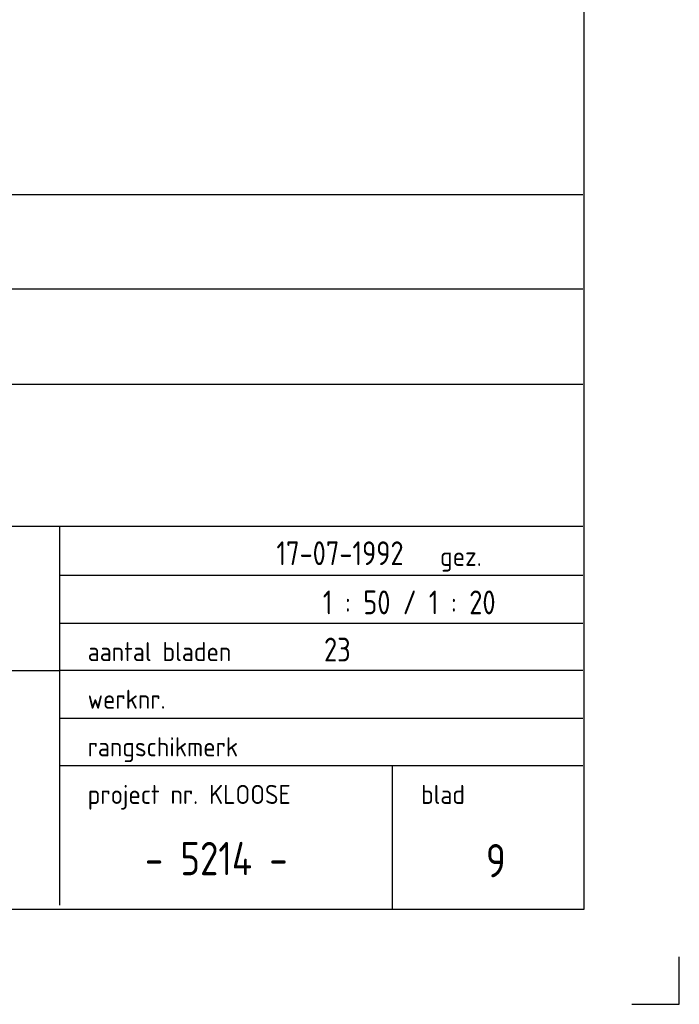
# Model space of a CAD drawing. Extents: x -238422 to 258194, y -34825 to 126331.
# Tile 219 of 239: x 129724 to 133187, y 1329 to 6499. Entities that reach past the tile are written whole.
import ezdxf

# ---------------------------------------------------------------- set-up
doc = ezdxf.new("R2010")
doc.units = 0
doc.header["$LTSCALE"] = 50
doc.layers.add('KADER', color=7, linetype='CONTINUOUS')
doc.styles.add('ISO25', font='ISO', dxfattribs={"width": 0.9, "height": 125})
doc.styles.add('ISO35', font='ISO', dxfattribs={"width": 0.9, "height": 175})
doc.styles.add('VU', font='iso', dxfattribs={"height": 0.2})

# ---------------------------------------------------------------- blocks, each defined once
blk = doc.blocks.new('KADERA0')
at = {"layer": 'KADER', "color": 4}
for p, q in [((1179, 10), (1179, 831)), ((25, 10), (1179, 10))]:
    blk.add_line(p, q, dxfattribs=at)
at = {"layer": 'KADER', "color": 1}
for p, q in [((1189, 0), (1189, 5)), ((1184, 0), (1189, 0))]:
    blk.add_line(p, q, dxfattribs=at)

msp = doc.modelspace()

# ---------------------------------------------------------------- linework, layer by layer
at = {"layer": 'KADER', "color": 4}
for p, q in [((124435.0599, 5580.76024), (132681.03896, 5580.76024)), ((124435.0599, 5085.06132), (132681.03896, 5085.06132)), ((124435.0599, 4584.23554), (132681.03896, 4584.23554)), ((124447.89332, 3839.93526), (132681.03896, 3839.93526)), ((129934.18246, 1849.24738), (129934.18246, 3839.93526)), ((124435.0599, 3081.75819), (129934.18246, 3081.75819))]:
    msp.add_line(p, q, dxfattribs=at)
at = {"layer": 'KADER', "color": 1}
for p, q in [((132681.03896, 3580.76024), (129931.03896, 3580.76024)), ((129931.03896, 3330.76024), (132681.03896, 3330.76024)), ((132681.03896, 3080.76024), (129931.03896, 3080.76024)), ((129931.03896, 2830.76024), (132681.03896, 2830.76024)), ((132681.03896, 2580.76024), (129931.03896, 2580.76024)), ((131681.03896, 1830.76024), (131681.03896, 2580.76024))]:
    msp.add_line(p, q, dxfattribs=at)

# ---------------------------------------------------------------- block references
at = {"layer": 'KADER', "color": 2, "linetype": 'Continuous', "xscale": 50, "yscale": 50, "zscale": 50}
msp.add_blockref('KADERA0', (73736.98453, 1328.85084), dxfattribs=at)

# ---------------------------------------------------------------- texts
at = {"layer": 'KADER', "color": 2, "linetype": 'Continuous', "style": 'ISO25', "width": 0.9}
for s, p in [('17-07-1992', (131072.16022, 3634.75176)), ('1 : 50 / 1 : 20', (131315.8856, 3376.73272)), ('23', (131321.84508, 3128.89559))]:
    msp.add_text(s, height=125, dxfattribs=at).set_placement(p)
at = {"layer": 'KADER', "color": 1, "style": 'VU'}
for s, p in [('gez. ', (131931.03896, 3630.76024)), ('aantal bladen', (130081.03896, 3130.76024)), ('werknr.', (130081.03896, 2880.76024)), ('rangschikmerk', (130081.03896, 2630.76024)), ('project nr. KLOOSE', (130081.03896, 2380.76024)), ('blad', (131831.03896, 2380.76024))]:
    msp.add_text(s, height=100, dxfattribs=at).set_placement(p)
at = {"layer": 'KADER', "color": 3, "linetype": 'Continuous', "style": 'ISO35', "width": 0.9}
for s, p in [('- 5214 -', (130381.46105, 2006.62553)), ('9', (132171.89165, 1995.38428))]:
    msp.add_text(s, height=175, dxfattribs=at).set_placement(p)

doc.saveas('drawing.dxf')
